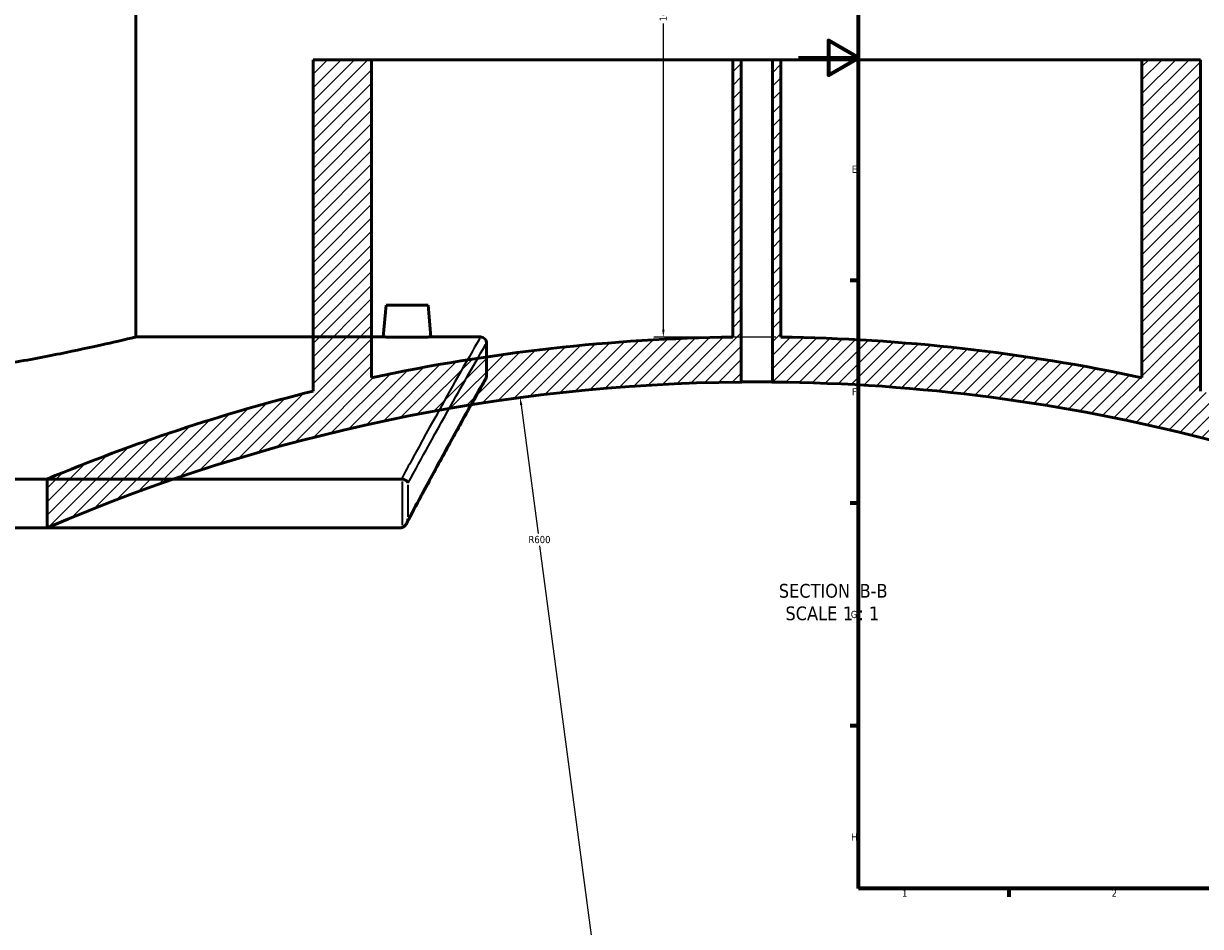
# Model space of a CAD drawing. Header units: millimetres. Extents: x -634 to 1186, y -411 to 930.
# Tile 3 of 13: x -259 to 134, y 7 to 308. Entities that reach past the tile are written whole.
import ezdxf

# ---------------------------------------------------------------- set-up
doc = ezdxf.new("R2010")
doc.units = ezdxf.units.MM
for name, color, linetype, lineweight in [('Border (ANSI)', 7, 'Continuous', 70), ('Dimension (ANSI)', 7, 'Continuous', 25), ('Hatch (ANSI)', 7, 'Continuous', 18), ('Symbol (ANSI)', 7, 'Continuous', 25), ('Visible (ANSI)', 7, 'Continuous', 50), ('Visible Narrow (ANSI)', 7, 'Continuous', 35)]:
    doc.layers.add(name, color=color, linetype=linetype, lineweight=lineweight)
doc.styles.add('Label Text (ANSI)', font='tahoma.ttf')
doc.styles.add('Note Text (ANSI)', font='tahoma.ttf')
doc.dimstyles.new('Default - mm (ANSI)', dxfattribs={"dimtxt": 2.4, "dimasz": 2.5, "dimexe": 3.175, "dimexo": 1.6002, "dimgap": 0.8, "dimtad": 0, "dimtoh": 1, "dimdec": 0, "dimrnd": 1e-08, "dimzin": 4, "dimdsep": 46, "dimtxsty": 'Note Text (ANSI)', "dimcen": 0.09, "dimdle": 10, "dimclrd": 256, "dimclre": 256, "dimclrt": 5, "dimadec": 1, "dimazin": 1, "dimtfac": 1.27, "dimtofl": 0, "dimtmove": 0, "dimatfit": 3, "dimfxl": 1, "dimtolj": 1, "dimtzin": 4, "dimlwd": -1, "dimlwe": -1, "dimarcsym": 0})

# ---------------------------------------------------------------- blocks, each defined once
blk = doc.blocks.new('Borders Default Border')
at = {"layer": 'Border (ANSI)'}
for p, q in [((20, 222.75), (17.2, 222.75)), ((20, 148.5), (17.2, 148.5)), ((20, 74.25), (17.2, 74.25)), ((70.08, 20), (70.08, 17.2))]:
    blk.add_line(p, q, dxfattribs=at)
at = {"layer": 'Border (ANSI)', "flags": 128}
for points in [[(20, 20), (20, 574), (821, 574), (821, 20), (20, 20)], [(0, 297), (20, 297), (10, 302.77), (10, 291.23), (20, 297)]]:
    blk.add_lwpolyline(points, dxfattribs=at)
at = {"layer": 'Border (ANSI)', "color": 5, "true_color": 0x0000ff, "char_height": 2.4, "attachment_point": 7, "style": 'Note Text (ANSI)'}
for s, insert in [('E', (17.71, 258.68)), ('F', (17.78, 184.43)), ('G', (17.4, 110.13)), ('H', (17.53, 35.93)), ('1', (34.5, 17.2)), ('2', (104.4, 17.2))]:
    blk.add_mtext(s, dxfattribs=dict(at, insert=insert))
blk = doc.blocks.new('*D12')
at = {"layer": 'Defpoints', "color": 0, "transparency": 16777216}
for p in [(-78.46, 369.73), (-45.11, 203.88), (-5.96, 203.88)]:
    blk.add_point(p, dxfattribs=at)
at = {"layer": 'Dimension (ANSI)', "transparency": 16777216}
for p, q in [((-76.86, 369.73), (-41.93, 369.73)), ((-45.11, 367.23), (-45.11, 314.98)), ((-45.11, 206.38), (-45.11, 308.44)), ((-7.56, 203.88), (-48.28, 203.88))]:
    blk.add_line(p, q, dxfattribs=at)
for points in [[(-45.53, 367.23), (-44.69, 367.23), (-45.11, 369.73)], [(-45.53, 206.38), (-44.69, 206.38), (-45.11, 203.88)]]:
    blk.add_solid(points, dxfattribs=at)
at = {"layer": 'Dimension (ANSI)', "color": 5, "transparency": 16777216, "insert": (-46.36, 309.24), "char_height": 2.4, "attachment_point": 1, "rotation": 90, "style": 'Note Text (ANSI)'}
blk.add_mtext('\\A1;166', dxfattribs=at)
blk = doc.blocks.new('*D13')
at = {"layer": 'Defpoints', "color": 0, "transparency": 16777216}
for p in [(-92.87, 183.72), (-13.96, -411.07)]:
    blk.add_point(p, dxfattribs=at)
at = {"layer": 'Dimension (ANSI)', "transparency": 16777216}
for p, q in [((-92.55, 181.24), (-86.86, 138.37)), ((-13.96, -411.07), (-86.31, 134.27))]:
    blk.add_line(p, q, dxfattribs=at)
blk.add_solid([(-92.13, 181.3), (-92.96, 181.19), (-92.87, 183.72)], dxfattribs=at)
at = {"layer": 'Dimension (ANSI)', "color": 5, "transparency": 16777216, "insert": (-90.12, 137.57), "char_height": 2.4, "attachment_point": 1, "style": 'Note Text (ANSI)'}
blk.add_mtext('\\A1;R600', dxfattribs=at)

msp = doc.modelspace()

# ---------------------------------------------------------------- hatches: boundary and pattern name
at = {"layer": 'Hatch (ANSI)'}
h = msp.add_hatch(dxfattribs=at)
h.set_pattern_fill('ANSI31', color=256, scale=25.4, style=0)
h.set_pattern_definition([(45, (0, 0), (-2.245064, 2.245064), [])])
edge = h.paths.add_edge_path()
edge.add_line((114.54, 296.4), (114.54, 190.36))
edge.add_ellipse((-13.96, -411.07), major_axis=(-601.43, 128.5), ratio=1, start_angle=270, end_angle=281.31509)
edge.add_line((-5.96, 203.88), (-5.96, 296.4))
edge.add_line((-5.96, 296.4), (-8.76, 296.4))
edge.add_line((-8.76, 296.4), (-8.76, 188.91))
edge.add_ellipse((-13.96, -411.07), major_axis=(599.98, -5.2), ratio=1, start_angle=62.08001, end_angle=90, ccw=False)
edge.add_line((271.57, 116.64), (275.34, 116.64))
edge.add_line((275.34, 116.64), (275.34, 131.64))
edge.add_ellipse((-13.96, -411.07), major_axis=(-542.71, 289.3), ratio=1, start_angle=270, end_angle=284.13576)
edge.add_line((134.04, 185.86), (134.04, 296.4))
edge.add_line((134.04, 296.4), (114.54, 296.4))
edge = h.paths.add_edge_path()
edge.add_line((-142.46, 190.36), (-142.46, 296.4))
edge.add_line((-142.46, 296.4), (-161.96, 296.4))
edge.add_line((-161.96, 296.4), (-161.96, 185.86))
edge.add_ellipse((-13.96, -411.07), major_axis=(-148, 596.93), ratio=1, start_angle=0, end_angle=8.71124)
edge.add_line((-250.66, 156.56), (-250.66, 140.27))
edge.add_ellipse((-13.96, -411.07), major_axis=(551.34, 236.7), ratio=1, start_angle=67.26178, end_angle=90, ccw=False)
edge.add_line((-19.16, 188.91), (-19.16, 296.4))
edge.add_line((-19.16, 296.4), (-21.96, 296.4))
edge.add_line((-21.96, 296.4), (-21.96, 203.88))
edge.add_ellipse((-13.96, -411.07), major_axis=(-614.95, -8), ratio=1, start_angle=270, end_angle=281.31509)

# ---------------------------------------------------------------- linework, layer by layer
at = {"layer": 'Visible (ANSI)'}
for p, q in [((-221.1, 203.93), (-221.1, 383.93)), ((-161.96, 296.4), (-142.46, 296.4)), ((-161.96, 296.4), (-161.96, 185.86)), ((-142.46, 190.36), (-142.46, 296.4)), ((-142.46, 296.4), (-21.96, 296.4)), ((-21.96, 296.4), (-19.16, 296.4)), ((-21.96, 296.4), (-21.96, 203.88)), ((-19.16, 188.91), (-19.16, 296.4)), ((-19.16, 296.4), (-8.76, 296.4)), ((-8.76, 296.4), (-5.96, 296.4)), ((-8.76, 296.4), (-8.76, 188.91)), ((-5.96, 203.88), (-5.96, 296.4)), ((-5.96, 296.4), (114.54, 296.4)), ((114.54, 296.4), (114.54, 190.36)), ((114.54, 296.4), (134.04, 296.4)), ((134.04, 185.86), (134.04, 296.4)), ((-137.6, 214.53), (-138.53, 203.93)), ((-137.6, 214.53), (-123.6, 214.53)), ((-123.6, 214.53), (-122.68, 203.93)), ((-221.1, 203.93), (-138.53, 203.93)), ((-122.68, 203.93), (-106.1, 203.93)), ((-104.1, 201.93), (-104.1, 190.93)), ((-132.48, 156.56), (-605.73, 156.56)), ((-250.66, 156.56), (-250.66, 140.27)), ((-605.37, 140.27), (-132.83, 140.27))]:
    msp.add_line(p, q, dxfattribs=at)
for centre, radius, start, end in [((-13.96, -411.07), 615, 90.74533, 102.06042), ((-106.1, 201.93), 2, 0, 90), ((-13.96, -411.07), 615, 77.93958, 89.25467), ((-13.96, -411.07), 600, 90.49657, 113.23479), ((-106.1, 190.93), 2, 330.5996, 0), ((-13.96, -411.07), 600, 61.58344, 89.50343), ((-13.96, -411.07), 615, 103.92493, 112.63617)]:
    msp.add_arc(centre, radius, start, end, dxfattribs=at)
for points, knots in [([(-221.1, 203.93), (-221.1, 203.93), (-222, 203.72), (-225.76, 202.83), (-228.63, 202.16), (-236.19, 200.47), (-240.9, 199.45), (-251.75, 197.26), (-257.9, 196.1), (-271, 193.83), (-278.4, 192.66), (-294.53, 190.45), (-303.25, 189.41), (-321.48, 187.69), (-330.99, 187), (-350.13, 186.09), (-359.77, 185.86), (-378.44, 185.86), (-388.07, 186.09), (-407.22, 187), (-416.73, 187.69), (-434.95, 189.41), (-443.68, 190.45), (-459.8, 192.66), (-467.21, 193.83), (-480.3, 196.1), (-486.46, 197.26), (-497.31, 199.45), (-502.01, 200.47), (-509.58, 202.16), (-512.44, 202.83), (-516.21, 203.72), (-517.1, 203.93), (-517.1, 203.93)], [22.394809, 22.394809, 22.394809, 22.394809, 25.193993, 25.193993, 27.993177, 27.993177, 30.792361, 30.792361, 33.591545, 33.591545, 36.391063, 36.391063, 39.190581, 39.190581, 41.9901, 41.9901, 44.789618, 44.789618, 47.589137, 47.589137, 50.388655, 50.388655, 53.188173, 53.188173, 55.987692, 55.987692, 58.786876, 58.786876, 61.58606, 61.58606, 64.385243, 64.385243, 67.184427, 67.184427, 67.184427, 67.184427]), ([(-122.68, 203.93), (-122.68, 203.93), (-122.88, 203.93), (-123.68, 203.92), (-124.29, 203.92), (-125.7, 203.9), (-126.59, 203.9), (-128.55, 203.89), (-129.61, 203.88), (-131.6, 203.88), (-132.66, 203.89), (-134.62, 203.9), (-135.51, 203.9), (-136.91, 203.92), (-137.52, 203.92), (-138.33, 203.93), (-138.53, 203.93), (-138.53, 203.93)], [1.194807, 1.194807, 1.194807, 1.194807, 1.493489, 1.493489, 1.792172, 1.792172, 2.090893, 2.090893, 2.389614, 2.389614, 2.688334, 2.688334, 2.987055, 2.987055, 3.285738, 3.285738, 3.58442, 3.58442, 3.58442, 3.58442]), ([(-104.36, 189.95), (-104.36, 189.95), (-104.45, 189.79), (-104.83, 189.13), (-105.11, 188.63), (-105.85, 187.31), (-106.31, 186.49), (-107.42, 184.52), (-108.06, 183.37), (-109.52, 180.75), (-110.34, 179.28), (-112.15, 176.02), (-113.14, 174.23), (-115.28, 170.35), (-116.44, 168.26), (-118.9, 163.76), (-120.21, 161.36), (-122.98, 156.26), (-124.43, 153.57), (-127.49, 147.89), (-129.09, 144.9), (-130.75, 141.78)], [30.466112, 30.466112, 30.466112, 30.466112, 32.910509, 32.910509, 35.354906, 35.354906, 37.799303, 37.799303, 40.2437, 40.2437, 42.688097, 42.688097, 45.132494, 45.132494, 47.576891, 47.576891, 50.021288, 50.021288, 52.465685, 52.465685, 54.910082, 54.910082, 54.910082, 54.910082]), ([(-8.76, 188.91), (-8.76, 188.91), (-8.89, 188.91), (-9.42, 188.92), (-9.82, 188.92), (-10.74, 188.93), (-11.33, 188.93), (-12.61, 188.93), (-13.3, 188.93), (-14.61, 188.93), (-15.31, 188.93), (-16.59, 188.93), (-17.17, 188.93), (-18.1, 188.92), (-18.5, 188.92), (-19.03, 188.91), (-19.16, 188.91), (-19.16, 188.91)], [0, 0, 0, 0, 0.195878, 0.195878, 0.391756, 0.391756, 0.587634, 0.587634, 0.783513, 0.783513, 0.979391, 0.979391, 1.175269, 1.175269, 1.371147, 1.371147, 1.567025, 1.567025, 1.567025, 1.567025]), ([(-130.25, 155.23), (-130.25, 155.23), (-130.25, 155.23), (-130.3, 155.38), (-130.38, 155.52), (-130.61, 155.8), (-130.75, 155.93), (-131.1, 156.17), (-131.32, 156.28), (-131.76, 156.45), (-131.98, 156.51), (-132.2, 156.54)], [-0.30217, -0.30217, -0.30217, -0.30217, -0.3014108, -0.3014108, -0.2236034, -0.2236034, -0.1481452, -0.1481452, -0.068479, -0.068479, 0, 0, 0, 0]), ([(-132.2, 140.38), (-132.03, 140.43), (-131.87, 140.52), (-131.51, 140.77), (-131.31, 140.96), (-130.93, 141.44), (-130.73, 141.77), (-130.42, 142.51), (-130.31, 142.9), (-130.25, 143.29), (-130.25, 143.3), (-130.25, 143.3)], [-0.4392721, -0.4392721, -0.4392721, -0.4392721, -0.3746983, -0.3746983, -0.276251, -0.276251, -0.1393177, -0.1393177, 0, 0, 0.0011376, 0.0011376, 0.0011376, 0.0011376]), ([(-132.2, 140.38), (-132.28, 140.35), (-132.35, 140.33), (-132.56, 140.29), (-132.7, 140.27), (-132.83, 140.27)], [0.29549371, 0.29549371, 0.29549371, 0.29549371, 0.3189273, 0.3189273, 0.35994972, 0.35994972, 0.35994972, 0.35994972])]:
    msp.add_open_spline(points, degree=3, knots=knots, dxfattribs=at)
msp.add_open_spline([(-132.48, 156.56), (-132.39, 156.56), (-132.29, 156.55), (-132.2, 156.54)], degree=3, dxfattribs=at)
at = {"layer": 'Visible Narrow (ANSI)'}
for p, q in [((-132.2, 155.73), (-132.2, 141.18)), ((-130.25, 143.9), (-130.25, 154.63))]:
    msp.add_line(p, q, dxfattribs=at)
for points, knots in [([(-106.1, 203.93), (-106.1, 203.93), (-107.8, 200.99), (-114.37, 189.39), (-119.24, 180.75), (-127.62, 165.51), (-129.97, 161.19), (-132.48, 156.56)], [-25.699046, -25.699046, -25.699046, -25.699046, -15.334406, -15.334406, -4.969771, -4.969771, -1.295194, -1.295194, -1.295194, -1.295194]), ([(-130.25, 155.23), (-127.84, 159.65), (-125.58, 163.78), (-117.26, 178.82), (-112.38, 187.44), (-105.8, 199), (-104.1, 201.93), (-104.1, 201.93)], [1.431302, 1.431302, 1.431302, 1.431302, 4.969771, 4.969771, 15.334406, 15.334406, 25.699046, 25.699046, 25.699046, 25.699046]), ([(-104.1, 190.93), (-104.1, 190.93), (-105.75, 188.03), (-112.16, 176.57), (-116.9, 168.03), (-125.2, 152.74), (-127.64, 148.19), (-130.25, 143.3)], [30.466112, 30.466112, 30.466112, 30.466112, 40.68956, 40.68956, 50.913004, 50.913004, 54.757963, 54.757963, 54.757963, 54.757963])]:
    msp.add_open_spline(points, degree=3, knots=knots, dxfattribs=at)

# ---------------------------------------------------------------- block references
msp.add_blockref('Borders Default Border', (0, 0))

# ---------------------------------------------------------------- texts
at = {"layer": 'Symbol (ANSI)', "char_height": 4.572, "attachment_point": 7, "style": 'Label Text (ANSI)'}
for s, insert in [('SECTION', (-6.6, 116.9)), (' B-B', (18.63, 116.99)), ('SCALE', (-4.38, 109.38)), (' 1 : 1', (13.09, 109.46))]:
    msp.add_mtext(s, dxfattribs=dict(at, insert=insert))

# ---------------------------------------------------------------- dimensions: what is measured, and where the dimension line sits
at = {"layer": 'Dimension (ANSI)'}
dim = msp.add_linear_dim(base=(-45.11, 203.88), p1=(-78.46, 369.73), p2=(-5.96, 203.88), angle=90, dimstyle='Default - mm (ANSI)', override={"dimgap": 0.8, "dimtoh": 0, "dimdec": 0, "dimtol": 0, "dimlim": 0, "dimtp": 0, "dimtm": 0, "dimtdec": 2, "dimatfit": 1}, dxfattribs=at)
dim.commit()
dim.dimension.update_dxf_attribs({"geometry": '*D12', "text_midpoint": (-45.11, 311.71), "dimtype": 160})
dim = msp.add_radius_dim(center=(-13.96, -411.07), mpoint=(-92.87, 183.72), dimstyle='Default - mm (ANSI)', override={"dimgap": 0.8, "dimtih": 1, "dimdec": 0, "dimlfac": 1, "dimcen": 0, "dimdle": 0, "dimtol": 0, "dimlim": 0, "dimtp": 0, "dimtm": 0, "dimtdec": 2, "dimtmove": 2}, dxfattribs=at)
dim.commit()
dim.dimension.update_dxf_attribs({"geometry": '*D13', "text_midpoint": (-86.59, 136.32), "dimtype": 164})

doc.saveas('drawing.dxf')
